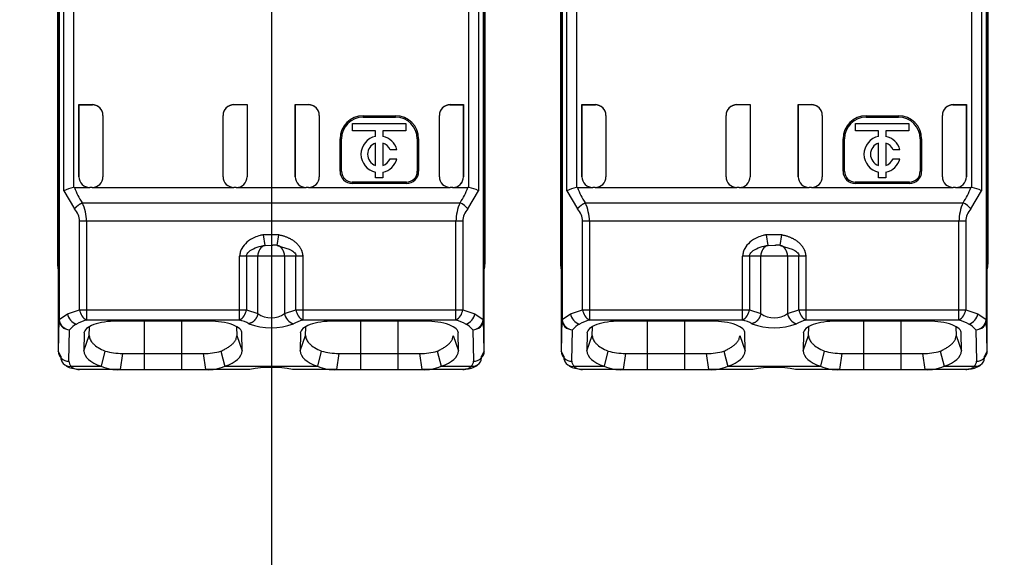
# Model space of a CAD drawing. Header units: millimetres. Extents: x 16 to 406, y 14 to 285.
# Tile 7 of 14: x 160 to 169, y 144 to 149. Entities that reach past the tile are written whole.
import ezdxf
from ezdxf.enums import TextEntityAlignment as Align
from ezdxf.lldxf.tags import DXFTag

# ---------------------------------------------------------------- set-up
doc = ezdxf.new("R2010")
doc.units = ezdxf.units.MM
doc.layers.add('4010-411-12610_S', color=7, linetype='Continuous')
doc.layers.add('Default', color=7, linetype='Continuous')
doc.styles.add('SEACAD_Arial', font='arial.ttf')
tags = doc.linetypes.add('CENTER2', pattern=[28.575, 19.05, -3.175, 3.175, -3.175]).pattern_tags.tags
tags[10:11] = [DXFTag(74, 4), DXFTag(75, 0), DXFTag(340, '0'), DXFTag(46, 0.0), DXFTag(50, 0.0), DXFTag(44, 0.0), DXFTag(45, 0.0)]
tags[8:9] = [DXFTag(74, 4), DXFTag(75, 0), DXFTag(340, '0'), DXFTag(46, 0.0), DXFTag(50, 0.0), DXFTag(44, 0.0), DXFTag(45, 0.0)]
tags[6:7] = [DXFTag(74, 4), DXFTag(75, 0), DXFTag(340, '0'), DXFTag(46, 0.0), DXFTag(50, 0.0), DXFTag(44, 0.0), DXFTag(45, 0.0)]
tags[4:5] = [DXFTag(74, 4), DXFTag(75, 0), DXFTag(340, '0'), DXFTag(46, 0.0), DXFTag(50, 0.0), DXFTag(44, 0.0), DXFTag(45, 0.0)]
doc.dimstyles.new('ISO', dxfattribs={"dimtxt": 5.25, "dimasz": 5.25, "dimexe": 2.625, "dimexo": 0, "dimgap": 1.3125, "dimtad": 1, "dimlfac": 2, "dimtxsty": 'SEACAD_Arial', "dimblk1": '_SE_FILLED', "dimblk2": '_SE_FILLED', "dimsah": 1, "dimcen": 2.625, "dimadec": 0, "dimazin": 0, "dimtfac": 0.5, "dimtdec": 3, "dimtmove": 0, "dimatfit": 3, "dimfxl": 1, "dimarcsym": 0})

# ---------------------------------------------------------------- blocks, each defined once
blk = doc.blocks.new('SEANNOT_GROUP5')
at = {"layer": 'Default', "color": 7, "linetype": 'CENTER2'}
blk.add_line((162.3324, 251.3927), (162.3324, 139.3927), dxfattribs=at)
blk = doc.blocks.new('SE1')
at = {"layer": '4010-411-12610_S', "color": 7, "linetype": 'Continuous'}
for p, q in [((160.3559, 151.6177), (160.3559, 146.8927)), ((164.3059, 151.6177), (164.3059, 146.8927)), ((165.0059, 151.6177), (165.0059, 146.8927)), ((168.9559, 151.6177), (168.9559, 146.8927)), ((160.4132, 147.5692), (160.4132, 151.3377)), ((160.5028, 151.3377), (160.5028, 147.6003)), ((164.159, 147.6003), (164.159, 151.3377)), ((164.2486, 151.3377), (164.2486, 147.5713)), ((165.0632, 147.5692), (165.0632, 151.3377)), ((165.1528, 151.3377), (165.1528, 147.6003)), ((168.809, 147.6003), (168.809, 151.3377)), ((168.8986, 151.3377), (168.8986, 147.5713)), ((160.3677, 146.3796), (160.3677, 151.2738)), ((160.3703, 151.2738), (160.3703, 146.3796)), ((164.2914, 151.2738), (164.2914, 146.3796)), ((164.2941, 151.2738), (164.2941, 146.3796)), ((165.0177, 146.3796), (165.0177, 151.2738)), ((165.0203, 151.2738), (165.0203, 146.3796)), ((168.9414, 151.2738), (168.9414, 146.3796)), ((168.9441, 151.2738), (168.9441, 146.3796)), ((160.5531, 148.3677), (160.5531, 147.701)), ((160.5531, 148.3677), (160.6758, 148.3677)), ((160.5538, 148.3642), (160.5531, 148.3677)), ((160.5538, 148.3642), (160.6792, 148.3642)), ((160.5538, 147.701), (160.5538, 148.3642)), ((160.6792, 148.3642), (160.6758, 148.3677)), ((161.9825, 148.3642), (161.986, 148.3677)), ((162.1079, 148.3642), (161.9825, 148.3642)), ((161.986, 148.3677), (162.1086, 148.3677)), ((162.1079, 148.3642), (162.1086, 148.3677)), ((162.1079, 148.3642), (162.1079, 147.701)), ((162.1086, 148.3677), (162.1086, 147.701)), ((162.5531, 148.3677), (162.5531, 147.701)), ((162.5531, 148.3677), (162.6758, 148.3677)), ((162.5538, 148.3642), (162.5531, 148.3677)), ((162.6792, 148.3642), (162.5538, 148.3642)), ((162.5538, 147.701), (162.5538, 148.3642)), ((162.6792, 148.3642), (162.6758, 148.3677)), ((163.982, 148.3642), (163.986, 148.3677)), ((163.982, 148.3642), (164.1079, 148.3642)), ((163.986, 148.3677), (164.1086, 148.3677)), ((164.1079, 148.3642), (164.1086, 148.3677)), ((164.1079, 147.701), (164.1079, 148.3642)), ((164.1086, 148.3677), (164.1086, 147.701)), ((165.2031, 148.3677), (165.2031, 147.701)), ((165.2031, 148.3677), (165.3258, 148.3677)), ((165.2038, 148.3642), (165.2031, 148.3677)), ((165.2038, 148.3642), (165.3292, 148.3642)), ((165.2038, 147.701), (165.2038, 148.3642)), ((165.3292, 148.3642), (165.3258, 148.3677)), ((166.6325, 148.3642), (166.636, 148.3677)), ((166.7579, 148.3642), (166.6325, 148.3642)), ((166.636, 148.3677), (166.7586, 148.3677)), ((166.7579, 148.3642), (166.7586, 148.3677)), ((166.7579, 148.3642), (166.7579, 147.701)), ((166.7586, 148.3677), (166.7586, 147.701)), ((167.2031, 148.3677), (167.2031, 147.701)), ((167.2031, 148.3677), (167.3258, 148.3677)), ((167.2038, 148.3642), (167.2031, 148.3677)), ((167.3292, 148.3642), (167.2038, 148.3642)), ((167.2038, 147.701), (167.2038, 148.3642)), ((167.3292, 148.3642), (167.3258, 148.3677)), ((168.632, 148.3642), (168.636, 148.3677)), ((168.632, 148.3642), (168.7579, 148.3642)), ((168.636, 148.3677), (168.7586, 148.3677)), ((168.7579, 148.3642), (168.7586, 148.3677)), ((168.7579, 147.701), (168.7579, 148.3642)), ((168.7586, 148.3677), (168.7586, 147.701)), ((160.7758, 148.2676), (160.7758, 147.701)), ((161.8859, 147.701), (161.8859, 148.2676)), ((162.7758, 148.2676), (162.7758, 147.701)), ((163.0828, 148.1252), (163.0828, 148.1914)), ((163.0828, 148.1914), (163.5768, 148.1914)), ((163.1809, 148.2642), (163.4809, 148.2642)), ((163.1809, 148.2642), (163.1809, 148.251)), ((163.1809, 148.251), (163.4809, 148.251)), ((163.4809, 148.251), (163.4809, 148.2642)), ((163.5768, 148.1914), (163.5768, 148.1252)), ((163.8859, 147.701), (163.8859, 148.2676)), ((165.4258, 148.2676), (165.4258, 147.701)), ((166.5359, 147.701), (166.5359, 148.2676)), ((167.4258, 148.2676), (167.4258, 147.701)), ((167.7328, 148.1252), (167.7328, 148.1914)), ((167.7328, 148.1914), (168.2268, 148.1914)), ((167.8309, 148.2642), (168.1309, 148.2642)), ((167.8309, 148.2642), (167.8309, 148.251)), ((167.8309, 148.251), (168.1309, 148.251)), ((168.1309, 148.251), (168.1309, 148.2642)), ((168.2268, 148.1914), (168.2268, 148.1252)), ((168.5359, 147.701), (168.5359, 148.2676)), ((163.2966, 148.1252), (163.0828, 148.1252)), ((163.2966, 148.074), (163.2966, 148.1252)), ((163.5768, 148.1252), (163.3629, 148.1252)), ((163.3629, 148.1252), (163.3629, 148.074)), ((167.9466, 148.1252), (167.7328, 148.1252)), ((167.9466, 148.074), (167.9466, 148.1252)), ((168.2268, 148.1252), (168.0129, 148.1252)), ((168.0129, 148.1252), (168.0129, 148.074)), ((162.9676, 147.751), (162.9676, 148.051)), ((162.9809, 148.051), (162.9676, 148.051)), ((162.9809, 147.751), (162.9809, 148.051)), ((163.2966, 147.8053), (163.2966, 148.0119)), ((163.3629, 148.0119), (163.3629, 147.8053)), ((163.6941, 148.051), (163.6809, 148.051)), ((163.6809, 148.051), (163.6809, 147.751)), ((163.6941, 148.051), (163.6941, 147.751)), ((167.6176, 147.751), (167.6176, 148.051)), ((167.6309, 148.051), (167.6176, 148.051)), ((167.6309, 147.751), (167.6309, 148.051)), ((167.9466, 147.8053), (167.9466, 148.0119)), ((168.0129, 148.0119), (168.0129, 147.8053)), ((168.3441, 148.051), (168.3309, 148.051)), ((168.3309, 148.051), (168.3309, 147.751)), ((168.3441, 148.051), (168.3441, 147.751)), ((163.4932, 147.95), (163.43, 147.95)), ((168.1432, 147.95), (168.08, 147.95)), ((163.43, 147.8672), (163.4932, 147.8672)), ((168.08, 147.8672), (168.1432, 147.8672)), ((162.9676, 147.751), (162.9809, 147.751)), ((163.2966, 147.6914), (163.2966, 147.7432)), ((163.3629, 147.7432), (163.3629, 147.6914)), ((163.6809, 147.751), (163.6941, 147.751)), ((167.6176, 147.751), (167.6309, 147.751)), ((167.9466, 147.6914), (167.9466, 147.7432)), ((168.0129, 147.7432), (168.0129, 147.6914)), ((168.3309, 147.751), (168.3441, 147.751)), ((160.5531, 147.701), (160.5538, 147.701)), ((162.1079, 147.701), (162.1086, 147.701)), ((162.5531, 147.701), (162.5538, 147.701)), ((163.5809, 147.651), (163.0809, 147.651)), ((163.0809, 147.651), (163.0809, 147.6378)), ((163.3629, 147.6914), (163.2966, 147.6914)), ((163.5809, 147.6378), (163.5809, 147.651)), ((164.1079, 147.701), (164.1086, 147.701)), ((165.2031, 147.701), (165.2038, 147.701)), ((166.7579, 147.701), (166.7586, 147.701)), ((167.2031, 147.701), (167.2038, 147.701)), ((168.2309, 147.651), (167.7309, 147.651)), ((167.7309, 147.651), (167.7309, 147.6378)), ((168.0129, 147.6914), (167.9466, 147.6914)), ((168.2309, 147.6378), (168.2309, 147.651)), ((168.7579, 147.701), (168.7586, 147.701)), ((160.4132, 147.5692), (160.5129, 147.403)), ((160.512, 147.601), (160.6531, 147.601)), ((160.6758, 147.601), (160.6531, 147.601)), ((160.6758, 147.601), (161.986, 147.601)), ((162.0086, 147.601), (161.986, 147.601)), ((162.0086, 147.601), (162.6531, 147.601)), ((162.6758, 147.601), (162.6531, 147.601)), ((162.6758, 147.601), (163.986, 147.601)), ((163.5809, 147.6378), (163.0809, 147.6378)), ((164.0086, 147.601), (163.986, 147.601)), ((164.0086, 147.601), (164.1498, 147.601)), ((164.1489, 147.403), (164.2486, 147.5713)), ((164.159, 147.6003), (164.1498, 147.601)), ((165.0632, 147.5692), (165.1629, 147.403)), ((165.162, 147.601), (165.3031, 147.601)), ((165.3258, 147.601), (165.3031, 147.601)), ((165.3258, 147.601), (166.636, 147.601)), ((166.6586, 147.601), (166.636, 147.601)), ((166.6586, 147.601), (167.3031, 147.601)), ((167.3258, 147.601), (167.3031, 147.601)), ((167.3258, 147.601), (168.636, 147.601)), ((168.2309, 147.6378), (167.7309, 147.6378)), ((168.6586, 147.601), (168.636, 147.601)), ((168.6586, 147.601), (168.7998, 147.601)), ((168.7989, 147.403), (168.8986, 147.5713)), ((168.809, 147.6003), (168.7998, 147.601)), ((160.5843, 147.4596), (164.0774, 147.4596)), ((165.2343, 147.4596), (168.7274, 147.4596)), ((160.5602, 146.4697), (160.5602, 147.2896)), ((160.623, 147.2896), (160.5602, 147.2896)), ((164.0387, 147.2896), (160.623, 147.2896)), ((160.623, 147.2896), (160.623, 146.4697)), ((164.1016, 147.2897), (164.0387, 147.2897)), ((164.0387, 146.4697), (164.0387, 147.2897)), ((164.1016, 147.2897), (164.1016, 146.4697)), ((165.2102, 146.4697), (165.2102, 147.2896)), ((165.273, 147.2896), (165.2102, 147.2896)), ((168.6887, 147.2896), (165.273, 147.2896)), ((165.273, 147.2896), (165.273, 146.4697)), ((168.7516, 147.2897), (168.6887, 147.2897)), ((168.6887, 146.4697), (168.6887, 147.2897)), ((168.7516, 147.2897), (168.7516, 146.4697)), ((162.4018, 147.1644), (162.26, 147.1644)), ((162.2749, 147.066), (162.26, 147.1644)), ((162.3869, 147.066), (162.4018, 147.1644)), ((167.0518, 147.1644), (166.91, 147.1644)), ((166.9249, 147.066), (166.91, 147.1644)), ((167.0369, 147.066), (167.0518, 147.1644)), ((162.2749, 147.066), (162.3368, 147.0677)), ((162.3368, 147.0677), (162.3452, 147.0677)), ((162.3869, 147.066), (162.4986, 147.0322)), ((166.9249, 147.066), (166.9868, 147.0677)), ((166.9868, 147.0677), (166.9952, 147.0677)), ((167.0369, 147.066), (167.1486, 147.0322)), ((162.0387, 146.4697), (162.0387, 146.9677)), ((162.1016, 146.9677), (162.0387, 146.9677)), ((162.2077, 146.9677), (162.1016, 146.9677)), ((162.1016, 146.9677), (162.1016, 146.4697)), ((162.2077, 146.4357), (162.2077, 146.9677)), ((162.4541, 146.9677), (162.2077, 146.9677)), ((162.4541, 146.9677), (162.4541, 146.4357)), ((162.5602, 146.9677), (162.4541, 146.9677)), ((162.623, 146.9677), (162.5602, 146.9677)), ((162.5602, 146.4697), (162.5602, 146.9677)), ((162.623, 146.9677), (162.623, 146.4697)), ((166.6887, 146.4697), (166.6887, 146.9677)), ((166.7516, 146.9677), (166.6887, 146.9677)), ((166.8577, 146.9677), (166.7516, 146.9677)), ((166.7516, 146.9677), (166.7516, 146.4697)), ((166.8577, 146.4357), (166.8577, 146.9677)), ((167.1041, 146.9677), (166.8577, 146.9677)), ((167.1041, 146.9677), (167.1041, 146.4357)), ((167.2102, 146.9677), (167.1041, 146.9677)), ((167.273, 146.9677), (167.2102, 146.9677)), ((167.2102, 146.4697), (167.2102, 146.9677)), ((167.273, 146.9677), (167.273, 146.4697)), ((160.3559, 146.8927), (160.3607, 146.8927)), ((160.3607, 146.8893), (160.3607, 146.8927)), ((160.3607, 146.8927), (160.3607, 146.0889)), ((164.301, 146.8927), (164.3011, 146.8893)), ((164.301, 146.0889), (164.301, 146.8927)), ((164.301, 146.8927), (164.3059, 146.8927)), ((165.0059, 146.8927), (165.0107, 146.8927)), ((165.0107, 146.8893), (165.0107, 146.8927)), ((165.0107, 146.8927), (165.0107, 146.0889)), ((168.951, 146.8927), (168.9511, 146.8893)), ((168.951, 146.0889), (168.951, 146.8927)), ((168.951, 146.8927), (168.9559, 146.8927)), ((160.4477, 146.4329), (160.5602, 146.4697)), ((160.5602, 146.4697), (160.623, 146.4697)), ((160.623, 146.4697), (162.0387, 146.4697)), ((160.623, 146.4697), (160.623, 146.3757)), ((162.0387, 146.3757), (162.0387, 146.4697)), ((162.0387, 146.4697), (162.1016, 146.4697)), ((162.1016, 146.4697), (162.2077, 146.4357)), ((162.4541, 146.4357), (162.5602, 146.4697)), ((162.5602, 146.4697), (162.623, 146.4697)), ((162.623, 146.4697), (164.0387, 146.4697)), ((162.623, 146.4697), (162.623, 146.3757)), ((164.0387, 146.4697), (164.1016, 146.4697)), ((164.0387, 146.3757), (164.0387, 146.4697)), ((164.1016, 146.4697), (164.214, 146.4329)), ((165.0977, 146.4329), (165.2102, 146.4697)), ((165.2102, 146.4697), (165.273, 146.4697)), ((165.273, 146.4697), (166.6887, 146.4697)), ((165.273, 146.4697), (165.273, 146.3757)), ((166.6887, 146.3757), (166.6887, 146.4697)), ((166.6887, 146.4697), (166.7516, 146.4697)), ((166.7516, 146.4697), (166.8577, 146.4357)), ((167.1041, 146.4357), (167.2102, 146.4697)), ((167.2102, 146.4697), (167.273, 146.4697)), ((167.273, 146.4697), (168.6887, 146.4697)), ((167.273, 146.4697), (167.273, 146.3757)), ((168.6887, 146.4697), (168.7516, 146.4697)), ((168.6887, 146.3757), (168.6887, 146.4697)), ((168.7516, 146.4697), (168.864, 146.4329)), ((160.3677, 146.3796), (160.3607, 146.0889)), ((160.3677, 146.3796), (160.3703, 146.3796)), ((160.3703, 146.3796), (160.4477, 146.4329)), ((162.0387, 146.3757), (160.623, 146.3757)), ((164.0387, 146.3757), (162.623, 146.3757)), ((164.214, 146.4329), (164.2914, 146.3796)), ((164.2914, 146.3796), (164.2941, 146.3796)), ((164.301, 146.0889), (164.2941, 146.3796)), ((165.0177, 146.3796), (165.0107, 146.0889)), ((165.0177, 146.3796), (165.0203, 146.3796)), ((165.0203, 146.3796), (165.0977, 146.4329)), ((166.6887, 146.3757), (165.273, 146.3757)), ((168.6887, 146.3757), (167.273, 146.3757)), ((168.864, 146.4329), (168.9414, 146.3796)), ((168.9414, 146.3796), (168.9441, 146.3796)), ((168.951, 146.0889), (168.9441, 146.3796)), ((160.4607, 145.9948), (160.4677, 146.2856)), ((160.6494, 146.2313), (160.6501, 146.3106)), ((161.7554, 146.3652), (160.9054, 146.3652)), ((161.1559, 146.3652), (161.1559, 146.0672)), ((161.5059, 146.0672), (161.5059, 146.3652)), ((162.0116, 146.3112), (162.0123, 146.2313)), ((162.6494, 146.2313), (162.6501, 146.3106)), ((163.7554, 146.3652), (162.9054, 146.3652)), ((163.1559, 146.3652), (163.1559, 146.0672)), ((163.5059, 146.0672), (163.5059, 146.3652)), ((164.1941, 146.2856), (164.201, 145.9948)), ((165.1107, 145.9948), (165.1177, 146.2856)), ((165.2994, 146.2313), (165.3001, 146.3106)), ((166.4054, 146.3652), (165.5554, 146.3652)), ((165.8059, 146.3652), (165.8059, 146.0672)), ((166.1559, 146.0672), (166.1559, 146.3652)), ((167.2994, 146.2313), (167.3001, 146.3106)), ((168.4054, 146.3652), (167.5554, 146.3652)), ((167.8059, 146.3652), (167.8059, 146.0672)), ((168.1559, 146.0672), (168.1559, 146.3652)), ((168.6616, 146.3112), (168.6623, 146.2313)), ((168.8441, 146.2856), (168.851, 145.9948)), ((160.6009, 146.2543), (160.5994, 146.0899)), ((160.5995, 146.09), (160.6494, 146.2313)), ((162.0123, 146.2312), (162.0623, 146.0899)), ((162.0623, 146.0897), (162.0609, 146.2541)), ((162.6009, 146.2543), (162.5994, 146.0899)), ((162.5995, 146.09), (162.6494, 146.2313)), ((164.0123, 146.2312), (164.0623, 146.0899)), ((164.0623, 146.0897), (164.0609, 146.2541)), ((165.2509, 146.2543), (165.2494, 146.0899)), ((165.2495, 146.09), (165.2994, 146.2313)), ((166.6623, 146.2312), (166.7123, 146.0899)), ((166.7123, 146.0897), (166.7109, 146.2541)), ((167.2509, 146.2543), (167.2494, 146.0899)), ((167.2495, 146.09), (167.2994, 146.2313)), ((168.6623, 146.2312), (168.7123, 146.0899)), ((168.7123, 146.0897), (168.7109, 146.2541)), ((160.386, 146.0418), (160.3607, 146.0889)), ((160.386, 146.0418), (160.3855, 146.0316)), ((160.7942, 146.0886), (160.7578, 145.9481)), ((160.9553, 146.0672), (160.9354, 145.9177)), ((160.9553, 146.0672), (161.1559, 146.0672)), ((161.1559, 146.0672), (161.1559, 145.9177)), ((161.1559, 146.0672), (161.5059, 146.0672)), ((161.5059, 146.0672), (161.7064, 146.0672)), ((161.5059, 145.9177), (161.5059, 146.0672)), ((161.7263, 145.9177), (161.7064, 146.0672)), ((161.8656, 146.0883), (161.9013, 145.9476)), ((162.7942, 146.0886), (162.7579, 145.948)), ((162.9553, 146.0672), (162.9354, 145.9177)), ((162.9553, 146.0672), (163.1559, 146.0672)), ((163.1559, 146.0672), (163.5059, 146.0672)), ((163.1559, 146.0672), (163.1559, 145.9177)), ((163.5059, 145.9177), (163.5059, 146.0672)), ((163.5059, 146.0672), (163.7064, 146.0672)), ((163.7263, 145.9177), (163.7064, 146.0672)), ((163.8657, 146.0883), (163.9014, 145.9477)), ((164.301, 146.0889), (164.2757, 146.0418)), ((165.036, 146.0418), (165.0107, 146.0889)), ((165.036, 146.0418), (165.0355, 146.0316)), ((165.4442, 146.0886), (165.4078, 145.9481)), ((165.6053, 146.0672), (165.5854, 145.9177)), ((165.6053, 146.0672), (165.8059, 146.0672)), ((165.8059, 146.0672), (165.8059, 145.9177)), ((165.8059, 146.0672), (166.1559, 146.0672)), ((166.1559, 146.0672), (166.3564, 146.0672)), ((166.1559, 145.9177), (166.1559, 146.0672)), ((166.3763, 145.9177), (166.3564, 146.0672)), ((166.5156, 146.0883), (166.5513, 145.9476)), ((167.4442, 146.0886), (167.4079, 145.948)), ((167.6053, 146.0672), (167.5854, 145.9177)), ((167.6053, 146.0672), (167.8059, 146.0672)), ((167.8059, 146.0672), (168.1559, 146.0672)), ((167.8059, 146.0672), (167.8059, 145.9177)), ((168.1559, 145.9177), (168.1559, 146.0672)), ((168.1559, 146.0672), (168.3564, 146.0672)), ((168.3763, 145.9177), (168.3564, 146.0672)), ((168.5157, 146.0883), (168.5514, 145.9477)), ((168.951, 146.0889), (168.9257, 146.0418)), ((160.481, 145.9478), (160.759, 145.9478)), ((160.9354, 145.9177), (160.5588, 145.9177)), ((160.9354, 145.9177), (161.1559, 145.9177)), ((161.1559, 145.9177), (161.5059, 145.9177)), ((161.5059, 145.9177), (161.7264, 145.9177)), ((162.1206, 145.9177), (161.7264, 145.9177)), ((161.9026, 145.9478), (162.7591, 145.9478)), ((162.1338, 145.9179), (162.1206, 145.9177)), ((162.5413, 145.9175), (162.5279, 145.9181)), ((162.9354, 145.9177), (162.5413, 145.9177)), ((162.9354, 145.9177), (163.1559, 145.9177)), ((163.1559, 145.9177), (163.5059, 145.9177)), ((163.5059, 145.9177), (163.7265, 145.9177)), ((164.103, 145.9177), (163.7265, 145.9177)), ((163.9027, 145.9478), (164.1808, 145.9478)), ((165.131, 145.9478), (165.409, 145.9478)), ((165.5854, 145.9177), (165.2088, 145.9177)), ((165.5854, 145.9177), (165.8059, 145.9177)), ((165.8059, 145.9177), (166.1559, 145.9177)), ((166.1559, 145.9177), (166.3764, 145.9177)), ((166.7706, 145.9177), (166.3764, 145.9177)), ((166.5526, 145.9478), (167.4091, 145.9478)), ((166.7838, 145.9179), (166.7706, 145.9177)), ((167.1913, 145.9175), (167.1779, 145.9181)), ((167.5854, 145.9177), (167.1913, 145.9177)), ((167.5854, 145.9177), (167.8059, 145.9177)), ((167.8059, 145.9177), (168.1559, 145.9177)), ((168.1559, 145.9177), (168.3765, 145.9177)), ((168.753, 145.9177), (168.3765, 145.9177)), ((168.5527, 145.9478), (168.8308, 145.9478))]:
    blk.add_line(p, q, dxfattribs=at)
for centre, radius, start, end in [((163.1809, 148.051), 0.2132, 90, 180), ((163.1809, 148.051), 0.2, 90, 180), ((163.4809, 148.051), 0.2132, 0, 90), ((163.4809, 148.051), 0.2, 0, 90), ((167.8309, 148.051), 0.2132, 90, 180), ((167.8309, 148.051), 0.2, 90, 180), ((168.1309, 148.051), 0.2132, 0, 90), ((168.1309, 148.051), 0.2, 0, 90), ((163.3298, 147.9086), 0.1687, 101.32726, 258.67274), ((163.3298, 147.9086), 0.1084, 107.78466, 252.21534), ((163.3298, 147.9086), 0.1686, 14.20419, 78.67274), ((163.3298, 147.9086), 0.1084, 22.43198, 72.21534), ((167.9798, 147.9086), 0.1687, 101.32726, 258.67274), ((167.9798, 147.9086), 0.1084, 107.78466, 252.21534), ((167.9798, 147.9086), 0.1686, 14.20419, 78.67274), ((167.9798, 147.9086), 0.1084, 22.43198, 72.21534), ((163.3298, 147.9086), 0.1085, 287.78466, 337.56802), ((163.3298, 147.9086), 0.1687, 281.32726, 345.79581), ((167.9798, 147.9086), 0.1085, 287.78466, 337.56802), ((167.9798, 147.9086), 0.1687, 281.32726, 345.79581), ((163.0809, 147.751), 0.1132, 180, 270), ((163.0809, 147.751), 0.1, 180, 270), ((163.5809, 147.751), 0.1132, 270, 360), ((163.5809, 147.751), 0.1, 270, 0), ((167.7309, 147.751), 0.1132, 180, 270), ((167.7309, 147.751), 0.1, 180, 270), ((168.2309, 147.751), 0.1132, 270, 360), ((168.2309, 147.751), 0.1, 270, 0), ((160.5263, 147.3879), 0.2137, 96.32785, 121.97261), ((161.161, 147.8438), 0.693, 200.5133, 213.67456), ((163.5007, 147.8439), 0.693, 326.32471, 339.48489), ((164.1261, 147.3461), 0.2563, 61.46541, 82.63248), ((165.1763, 147.3879), 0.2137, 96.32785, 121.97261), ((165.811, 147.8438), 0.693, 200.5133, 213.67456), ((168.1507, 147.8439), 0.693, 326.32471, 339.48489), ((168.7761, 147.3461), 0.2563, 61.46541, 82.63248), ((160.3779, 147.2801), 0.1825, 3.00931, 42.31929), ((160.2085, 147.2846), 0.4146, 0.69705, 24.96949), ((164.4492, 147.2855), 0.4105, 154.90956, 179.42448), ((163.9999, 147.2885), 0.1879, 37.5468, 65.63361), ((164.2822, 147.2808), 0.1808, 137.48896, 177.18392), ((165.0279, 147.2801), 0.1825, 3.00931, 42.31929), ((164.8585, 147.2846), 0.4146, 0.69705, 24.96949), ((169.0992, 147.2855), 0.4105, 154.90956, 179.42448), ((168.6499, 147.2885), 0.1879, 37.5468, 65.63361), ((168.9322, 147.2808), 0.1808, 137.48896, 177.18392), ((162.3527, 146.7339), 0.3339, 84.13428, 91.30051), ((167.0027, 146.7339), 0.3339, 84.13428, 91.30051), ((160.684, 146.4846), 0.1247, 186.82926, 240.7266), ((161.9777, 146.4846), 0.1247, 299.27675, 353.16842), ((162.684, 146.4845), 0.1247, 186.8284, 240.72731), ((163.9777, 146.4845), 0.1247, 299.27157, 353.17257), ((165.334, 146.4846), 0.1247, 186.82926, 240.7266), ((166.6277, 146.4846), 0.1247, 299.27675, 353.16842), ((167.334, 146.4845), 0.1247, 186.8284, 240.72731), ((168.6277, 146.4845), 0.1247, 299.27157, 353.17257), ((160.4731, 146.3887), 0.1032, 185.04876, 266.99137), ((160.5617, 146.4501), 0.1154, 188.61283, 254.6201), ((160.7499, 145.9263), 0.467, 105.76195, 117.932), ((161.9076, 145.9131), 0.4808, 63.05736, 74.18187), ((162.3309, 146.6098), 0.2132, 234.70197, 305.29806), ((162.5687, 146.4531), 0.1159, 188.5939, 253.72372), ((163.9117, 145.9258), 0.4675, 62.0828, 74.23594), ((164.0998, 146.4503), 0.1156, 285.46612, 351.31299), ((164.1884, 146.3889), 0.1034, 273.11464, 354.83654), ((165.1231, 146.3887), 0.1032, 185.04876, 266.99137), ((165.2117, 146.4501), 0.1154, 188.61283, 254.6201), ((165.3999, 145.9263), 0.467, 105.76195, 117.932), ((166.5576, 145.9131), 0.4808, 63.05736, 74.18187), ((166.9809, 146.6098), 0.2132, 234.70197, 305.29806), ((167.2187, 146.4531), 0.1159, 188.5939, 253.72372), ((168.5617, 145.9258), 0.4675, 62.0828, 74.23594), ((168.7498, 146.4503), 0.1156, 285.46612, 351.31299), ((168.8384, 146.3889), 0.1034, 273.11464, 354.83654), ((160.6075, 146.1835), 0.1731, 116.17127, 143.85879), ((162.3309, 146.8636), 0.5608, 248.51839, 291.48167), ((164.0543, 146.1836), 0.1731, 36.13014, 63.83762), ((165.2575, 146.1835), 0.1731, 116.17127, 143.85879), ((166.9809, 146.8636), 0.5608, 248.51839, 291.48167), ((168.7043, 146.1836), 0.1731, 36.13014, 63.83762), ((160.4581, 146.0923), 0.0975, 182.00873, 271.51606), ((160.4691, 146.0306), 0.0836, 179.29631, 223.11758), ((160.9488, 146.6312), 0.5641, 254.19853, 270.66868), ((161.7226, 146.5581), 0.4913, 268.1004, 287.04597), ((162.9488, 146.6312), 0.5641, 254.19842, 270.66781), ((163.7226, 146.5581), 0.4913, 268.10108, 287.04825), ((164.2036, 146.0923), 0.0975, 268.48459, 357.9947), ((165.1081, 146.0923), 0.0975, 182.00873, 271.51606), ((165.1191, 146.0306), 0.0836, 179.29631, 223.11758), ((165.5988, 146.6312), 0.5641, 254.19853, 270.66868), ((166.3726, 146.5581), 0.4913, 268.1004, 287.04597), ((167.5988, 146.6312), 0.5641, 254.19842, 270.66781), ((168.3726, 146.5581), 0.4913, 268.10108, 287.04825), ((168.8536, 146.0923), 0.0975, 268.48459, 357.9947), ((160.5275, 146.0984), 0.1728, 225.99094, 261.64475), ((160.4691, 146.0306), 0.0836, 223.11758, 278.16286), ((160.9099, 146.2982), 0.3815, 246.7079, 273.85406), ((161.7513, 146.301), 0.3842, 266.25794, 293.18384), ((162.3311, 144.9462), 0.9916, 78.55092, 101.47508), ((162.9099, 146.2984), 0.3817, 246.72984, 273.84838), ((163.7513, 146.3007), 0.3839, 266.27538, 293.21533), ((164.1264, 146.1099), 0.1866, 270.19516, 305.28661), ((165.1775, 146.0984), 0.1728, 225.99094, 261.64475), ((165.1191, 146.0306), 0.0836, 223.11758, 278.16286), ((165.5599, 146.2982), 0.3815, 246.7079, 273.85406), ((166.4013, 146.301), 0.3842, 266.25794, 293.18384), ((166.9811, 144.9462), 0.9916, 78.55092, 101.47508), ((167.5599, 146.2984), 0.3817, 246.72984, 273.84838), ((168.4013, 146.3007), 0.3839, 266.27538, 293.21533), ((168.7764, 146.1099), 0.1866, 270.19516, 305.28661)]:
    blk.add_arc(centre, radius, start, end, dxfattribs=at)
for centre, major_axis, ratio, start_param, end_param in [((160.6758, 148.2677), (0.0707, -0.0707), 0.999695, 0.785246, 2.356347), ((160.6793, 148.2642), (0.0707, -0.0707), 0.999695, 1.570796, 2.356347), ((161.986, 148.2677), (-0.0707, -0.0707), 0.999695, 3.926838, 5.497939), ((161.9825, 148.2642), (-0.0707, -0.0707), 0.999695, 3.926838, 4.712389), ((162.6758, 148.2677), (0.0707, -0.0707), 0.999695, 0.785246, 2.356347), ((162.6793, 148.2642), (0.0707, -0.0707), 0.999695, 1.570796, 2.356347), ((163.986, 148.2677), (-0.0707, -0.0707), 0.999695, 3.926839, 5.497939), ((163.9825, 148.2642), (-0.0707, -0.0707), 0.999695, 3.932239, 4.712389), ((165.3258, 148.2677), (0.0707, -0.0707), 0.999695, 0.785246, 2.356347), ((165.3293, 148.2642), (0.0707, -0.0707), 0.999695, 1.570796, 2.356347), ((166.636, 148.2677), (-0.0707, -0.0707), 0.999695, 3.926838, 5.497939), ((166.6325, 148.2642), (-0.0707, -0.0707), 0.999695, 3.926838, 4.712389), ((167.3258, 148.2677), (0.0707, -0.0707), 0.999695, 0.785246, 2.356347), ((167.3293, 148.2642), (0.0707, -0.0707), 0.999695, 1.570796, 2.356347), ((168.636, 148.2677), (-0.0707, -0.0707), 0.999695, 3.926839, 5.497939), ((168.6325, 148.2642), (-0.0707, -0.0707), 0.999695, 3.932239, 4.712389), ((160.6531, 147.701), (0.1, 0), 0.999994, 3.141593, 4.712389), ((160.6538, 147.701), (0.1, 0), 0.999994, 3.141593, 4.712389), ((160.6758, 147.701), (0.1, 0), 0.999848, 4.712389, 6.283185), ((161.986, 147.701), (-0.1, 0), 0.999848, 0, 1.570796), ((162.0079, 147.701), (-0.1, 0), 0.999994, 1.570796, 3.141593), ((162.0086, 147.701), (-0.1, 0), 0.999994, 1.570796, 3.141593), ((162.6531, 147.701), (0.1, 0), 0.999994, 3.141593, 4.712389), ((162.6538, 147.701), (0.1, 0), 0.999994, 3.141593, 4.712389), ((162.6758, 147.701), (0.1, 0), 0.999848, 4.712389, 6.283185), ((163.986, 147.701), (-0.1, 0), 0.999848, 0, 1.570796), ((164.0079, 147.701), (-0.1, 0), 0.999994, 1.570796, 3.141593), ((164.0086, 147.701), (-0.1, 0), 0.999994, 1.570796, 3.141593), ((165.3031, 147.701), (0.1, 0), 0.999994, 3.141593, 4.712389), ((165.3038, 147.701), (0.1, 0), 0.999994, 3.141593, 4.712389), ((165.3258, 147.701), (0.1, 0), 0.999848, 4.712389, 6.283185), ((166.636, 147.701), (-0.1, 0), 0.999848, 0, 1.570796), ((166.6579, 147.701), (-0.1, 0), 0.999994, 1.570796, 3.141593), ((166.6586, 147.701), (-0.1, 0), 0.999994, 1.570796, 3.141593), ((167.3031, 147.701), (0.1, 0), 0.999994, 3.141593, 4.712389), ((167.3038, 147.701), (0.1, 0), 0.999994, 3.141593, 4.712389), ((167.3258, 147.701), (0.1, 0), 0.999848, 4.712389, 6.283185), ((168.636, 147.701), (-0.1, 0), 0.999848, 0, 1.570796), ((168.6579, 147.701), (-0.1, 0), 0.999994, 1.570796, 3.141593), ((168.6586, 147.701), (-0.1, 0), 0.999994, 1.570796, 3.141593), ((162.2898, 146.9677), (0, -0.1), 0.821429, 3.324107, 4.712389), ((162.3719, 146.9677), (0, 0.1), 0.821429, 4.712389, 6.100671), ((166.9398, 146.9677), (0, -0.1), 0.821429, 3.324107, 4.712389), ((167.0219, 146.9677), (0, 0.1), 0.821429, 4.712389, 6.100671), ((160.6559, 146.8927), (0.3, 0), 0.999962, 3.141593, 3.321418), ((164.0059, 146.8927), (0.3, 0), 0.999962, 6.103357, 6.283185), ((165.3059, 146.8927), (0.3, 0), 0.999962, 3.141593, 3.321418), ((168.6559, 146.8927), (0.3, 0), 0.999962, 6.103357, 6.283185), ((160.4677, 146.3796), (0.1, -0.0024), 0.939661, 3.166998, 4.734915), ((162.9291, 146.2543), (-0.4688, 0), 0.34202, -0.859272, -0.576897), ((164.1941, 146.3796), (0.1, 0.0024), 0.939661, 4.689874, 6.257729), ((165.1177, 146.3796), (0.1, -0.0024), 0.939661, 3.166998, 4.734915), ((167.5791, 146.2543), (-0.4688, 0), 0.34202, -0.859272, -0.576897), ((168.8441, 146.3796), (0.1, 0.0024), 0.939661, 4.689874, 6.257729), ((164.1808, 146.0418), (-0.074, 0.0672), 0.8975, 3.122934, 3.932999), ((168.8308, 146.0418), (-0.074, 0.0672), 0.8975, 3.122934, 3.932999), ((160.9108, 145.9936), (0.4501, 0.0001), 0.34204, 3.132956, 3.443098), ((160.5589, 146.0177), (0, -0.1), 0.754543, 5.888059, 6.283069), ((164.1029, 146.0177), (0, 0.1), 0.754543, 3.141545, 3.42208), ((163.7501, 145.9939), (-0.451, 0.0004), 0.342128, 2.840825, 3.150345), ((164.1808, 146.0418), (-0.074, 0.0672), 0.8975, 2.254597, 3.122934), ((165.5608, 145.9936), (0.4501, 0.0001), 0.34204, 3.132956, 3.443098), ((165.2089, 146.0177), (0, -0.1), 0.754543, 5.879625, 6.283069), ((168.7529, 146.0177), (0, 0.1), 0.754543, 3.141545, 3.42208), ((168.4001, 145.9939), (-0.451, 0.0004), 0.342128, 2.840825, 3.150345), ((168.8308, 146.0418), (-0.074, 0.0672), 0.8975, 2.254597, 3.122934)]:
    blk.add_ellipse(centre, major_axis=major_axis, ratio=ratio, start_param=start_param, end_param=end_param, dxfattribs=at)
for points, weights in [([(160.5129, 147.403), (160.5297, 147.4262), (160.5556, 147.4465), (160.5843, 147.4596)], [1.03238197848, 0.973672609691, 0.994794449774, 1.09574749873]), ([(165.1629, 147.403), (165.1797, 147.4262), (165.2056, 147.4465), (165.2343, 147.4596)], [1.03238197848, 0.973672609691, 0.994794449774, 1.09574749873]), ([(162.2077, 146.4357), (162.1995, 146.388), (162.1672, 146.3511), (162.1255, 146.3418)], [1.12803189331, 0.957317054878, 0.957322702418, 1.12804883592]), ([(166.8577, 146.4357), (166.8495, 146.388), (166.8172, 146.3511), (166.7755, 146.3418)], [1.12803189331, 0.957317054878, 0.957322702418, 1.12804883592])]:
    blk.add_rational_spline(points, weights, degree=3, dxfattribs=at)
for points, degree, knots in [([(162.26, 147.1644), (162.2495, 147.1622), (162.2207, 147.1563), (162.1669, 147.137), (162.1056, 147.0994), (162.0622, 147.0496), (162.0462, 147.0091), (162.0407, 146.9856), (162.0394, 146.9735), (162.0387, 146.9677)], 3, [0, 0, 0, 0, 0.100643, 0.277927, 0.536152, 0.773195, 0.8851, 0.944575, 1, 1, 1, 1]), ([(162.4018, 147.1644), (162.4962, 147.1461), (162.5569, 147.0934), (162.617, 147.0412), (162.623, 146.9677)], 2, [0, 0, 0, 0.5, 0.5, 1, 1, 1]), ([(166.91, 147.1644), (166.8995, 147.1622), (166.8707, 147.1563), (166.8169, 147.137), (166.7556, 147.0994), (166.7122, 147.0496), (166.6962, 147.0091), (166.6907, 146.9856), (166.6894, 146.9735), (166.6887, 146.9677)], 3, [0, 0, 0, 0, 0.100643, 0.277927, 0.536152, 0.773195, 0.8851, 0.944575, 1, 1, 1, 1]), ([(167.0518, 147.1644), (167.1462, 147.1461), (167.2069, 147.0934), (167.267, 147.0412), (167.273, 146.9677)], 2, [0, 0, 0, 0.5, 0.5, 1, 1, 1]), ([(162.1016, 146.9677), (162.1021, 146.9708), (162.1034, 146.978), (162.1095, 146.9919), (162.123, 147.0076), (162.1435, 147.0216), (162.181, 147.0423), (162.2252, 147.0584), (162.2626, 147.0641), (162.2749, 147.066)], 3, [0, 0, 0, 0, 0.043186, 0.098981, 0.205363, 0.325965, 0.45185, 0.820133, 1, 1, 1, 1]), ([(162.4986, 147.0322), (162.514, 147.0243), (162.5287, 147.0151), (162.552, 146.9935), (162.5602, 146.9808), (162.5602, 146.9677)], 3, [0, 0, 0, 0, 0.5, 0.5, 1, 1, 1, 1]), ([(166.7516, 146.9677), (166.7521, 146.9708), (166.7534, 146.978), (166.7595, 146.9919), (166.773, 147.0076), (166.7935, 147.0216), (166.831, 147.0423), (166.8752, 147.0584), (166.9126, 147.0641), (166.9249, 147.066)], 3, [0, 0, 0, 0, 0.043186, 0.098981, 0.205363, 0.325965, 0.45185, 0.820133, 1, 1, 1, 1]), ([(167.1486, 147.0322), (167.164, 147.0243), (167.1787, 147.0151), (167.202, 146.9935), (167.2102, 146.9808), (167.2102, 146.9677)], 3, [0, 0, 0, 0, 0.5, 0.5, 1, 1, 1, 1]), ([(160.9054, 146.3654), (160.8273, 146.3655), (160.7472, 146.3536), (160.6338, 146.3125), (160.6024, 146.2824), (160.6003, 146.2543)], 3, [0, 0, 0, 0, 0.5, 0.5, 1, 1, 1, 1]), ([(162.061, 146.2541), (162.0609, 146.2674), (162.0543, 146.2812), (162.0262, 146.3077), (162.004, 146.3204), (161.9458, 146.3422), (161.9104, 146.3511), (161.8349, 146.3625), (161.7947, 146.3652), (161.7554, 146.3653)], 3, [0, 0, 0, 0, 0.25, 0.25, 0.5, 0.5, 0.75, 0.75, 1, 1, 1, 1]), ([(162.9054, 146.3654), (162.8273, 146.3655), (162.7472, 146.3536), (162.6338, 146.3125), (162.6024, 146.2824), (162.6003, 146.2543)], 3, [0, 0, 0, 0, 0.5, 0.5, 1, 1, 1, 1]), ([(164.061, 146.2541), (164.0609, 146.2674), (164.0543, 146.2812), (164.0262, 146.3077), (164.004, 146.3204), (163.9458, 146.3422), (163.9104, 146.3511), (163.8349, 146.3625), (163.7947, 146.3652), (163.7554, 146.3653)], 3, [0, 0, 0, 0, 0.25, 0.25, 0.5, 0.5, 0.75, 0.75, 1, 1, 1, 1]), ([(165.5554, 146.3654), (165.4773, 146.3655), (165.3972, 146.3536), (165.2838, 146.3125), (165.2524, 146.2824), (165.2503, 146.2543)], 3, [0, 0, 0, 0, 0.5, 0.5, 1, 1, 1, 1]), ([(166.711, 146.2541), (166.7109, 146.2674), (166.7043, 146.2812), (166.6762, 146.3077), (166.654, 146.3204), (166.5958, 146.3422), (166.5604, 146.3511), (166.4849, 146.3625), (166.4447, 146.3652), (166.4054, 146.3653)], 3, [0, 0, 0, 0, 0.25, 0.25, 0.5, 0.5, 0.75, 0.75, 1, 1, 1, 1]), ([(167.5554, 146.3654), (167.4773, 146.3655), (167.3972, 146.3536), (167.2838, 146.3125), (167.2524, 146.2824), (167.2503, 146.2543)], 3, [0, 0, 0, 0, 0.5, 0.5, 1, 1, 1, 1]), ([(168.711, 146.2541), (168.7109, 146.2674), (168.7043, 146.2812), (168.6762, 146.3077), (168.654, 146.3204), (168.5958, 146.3422), (168.5604, 146.3511), (168.4849, 146.3625), (168.4447, 146.3652), (168.4054, 146.3653)], 3, [0, 0, 0, 0, 0.25, 0.25, 0.5, 0.5, 0.75, 0.75, 1, 1, 1, 1]), ([(160.6496, 146.2312), (160.6499, 146.2244), (160.6507, 146.2109), (160.6583, 146.1914), (160.6701, 146.1727), (160.692, 146.1487), (160.7297, 146.12), (160.7734, 146.099), (160.7952, 146.0884)], 3, [0, 0, 0, 0, 0.129424, 0.256929, 0.382523, 0.506216, 0.751084, 1, 1, 1, 1]), ([(161.8666, 146.0885), (161.8772, 146.0936), (161.8997, 146.1041), (161.9295, 146.1213), (161.9568, 146.14), (161.9801, 146.1604), (161.998, 146.1825), (162.0101, 146.2061), (162.0116, 146.2227), (162.0121, 146.2311)], 3, [0, 0, 0, 0, 0.119189, 0.246257, 0.381214, 0.524065, 0.674813, 0.833458, 1, 1, 1, 1]), ([(162.6496, 146.2312), (162.6499, 146.2244), (162.6507, 146.2109), (162.6583, 146.1914), (162.6701, 146.1727), (162.692, 146.1487), (162.7297, 146.12), (162.7734, 146.099), (162.7952, 146.0884)], 3, [0, 0, 0, 0, 0.129424, 0.256929, 0.382523, 0.506216, 0.751084, 1, 1, 1, 1]), ([(163.8666, 146.0885), (163.8772, 146.0936), (163.8997, 146.1041), (163.9295, 146.1213), (163.9568, 146.14), (163.9801, 146.1604), (163.998, 146.1825), (164.0101, 146.2061), (164.0116, 146.2227), (164.0121, 146.2311)], 3, [0, 0, 0, 0, 0.119175, 0.246235, 0.381187, 0.524038, 0.67479, 0.833445, 1, 1, 1, 1]), ([(165.2996, 146.2312), (165.2999, 146.2244), (165.3007, 146.2109), (165.3083, 146.1914), (165.3201, 146.1727), (165.342, 146.1487), (165.3797, 146.12), (165.4234, 146.099), (165.4452, 146.0884)], 3, [0, 0, 0, 0, 0.129424, 0.256929, 0.382523, 0.506216, 0.751084, 1, 1, 1, 1]), ([(166.5166, 146.0885), (166.5272, 146.0936), (166.5497, 146.1041), (166.5795, 146.1213), (166.6068, 146.14), (166.6301, 146.1604), (166.648, 146.1825), (166.6601, 146.2061), (166.6616, 146.2227), (166.6621, 146.2311)], 3, [0, 0, 0, 0, 0.119189, 0.246257, 0.381214, 0.524065, 0.674813, 0.833458, 1, 1, 1, 1]), ([(167.2996, 146.2312), (167.2999, 146.2244), (167.3007, 146.2109), (167.3083, 146.1914), (167.3201, 146.1727), (167.342, 146.1487), (167.3797, 146.12), (167.4234, 146.099), (167.4452, 146.0884)], 3, [0, 0, 0, 0, 0.129424, 0.256929, 0.382523, 0.506216, 0.751084, 1, 1, 1, 1]), ([(168.5166, 146.0885), (168.5272, 146.0936), (168.5497, 146.1041), (168.5795, 146.1213), (168.6068, 146.14), (168.6301, 146.1604), (168.648, 146.1825), (168.6601, 146.2061), (168.6616, 146.2227), (168.6621, 146.2311)], 3, [0, 0, 0, 0, 0.119175, 0.246235, 0.381187, 0.524038, 0.67479, 0.833445, 1, 1, 1, 1]), ([(164.1808, 145.9478), (164.177, 145.9433), (164.1691, 145.934), (164.1525, 145.9248), (164.131, 145.9187), (164.1125, 145.918), (164.103, 145.9177)], 3, [0, 0, 0, 0, 0.227998, 0.471255, 0.728745, 1, 1, 1, 1]), ([(168.8308, 145.9478), (168.827, 145.9433), (168.8191, 145.934), (168.8025, 145.9248), (168.781, 145.9187), (168.7625, 145.918), (168.753, 145.9177)], 3, [0, 0, 0, 0, 0.227998, 0.471255, 0.728745, 1, 1, 1, 1])]:
    blk.add_open_spline(points, degree=degree, knots=knots, dxfattribs=at)
for points in [[(160.5999, 146.0899), (160.6001, 146.0346), (160.6574, 145.9854), (160.759, 145.9478)], [(161.9026, 145.9478), (162.0056, 145.9859), (162.0619, 146.0341), (162.0616, 146.0897)], [(162.5999, 146.0899), (162.6001, 146.0346), (162.6574, 145.9854), (162.7591, 145.9478)], [(163.9027, 145.9479), (164.0056, 145.986), (164.0619, 146.0342), (164.0616, 146.0897)], [(165.2499, 146.0899), (165.2501, 146.0346), (165.3074, 145.9854), (165.409, 145.9478)], [(166.5526, 145.9478), (166.6556, 145.9859), (166.7119, 146.0341), (166.7116, 146.0897)], [(167.2499, 146.0899), (167.2501, 146.0346), (167.3074, 145.9854), (167.4091, 145.9478)], [(168.5527, 145.9479), (168.6556, 145.986), (168.7119, 146.0342), (168.7116, 146.0897)], [(160.5588, 145.9177), (160.5233, 145.9177), (160.4968, 145.926), (160.481, 145.9478)], [(165.2088, 145.9177), (165.1733, 145.9177), (165.1468, 145.926), (165.131, 145.9478)]]:
    blk.add_open_spline(points, degree=3, dxfattribs=at)
blk = doc.blocks.new('DMBLK7')
at = {"layer": 'Default', "linetype": 'Continuous'}
for points in [[(146.3324, 126.6067), (146.3324, 128.3567), (141.0824, 127.4817)], [(178.3324, 126.6067), (183.5824, 127.4817), (178.3324, 128.3567)]]:
    blk.add_hatch(color=7, dxfattribs=at).paths.add_polyline_path(points)
at = {"layer": 'Default', "color": 7, "linetype": 'Continuous'}
for p, q in [((141.0824, 167.2597), (141.0824, 124.8567)), ((183.5824, 167.2597), (183.5824, 124.8567)), ((183.5824, 127.4817), (141.0824, 127.4817))]:
    blk.add_line(p, q, dxfattribs=at)
at = {"layer": 'Default', "color": 7, "linetype": 'Continuous', "style": 'SEACAD_Arial'}
blk.add_text('85', height=5.25, dxfattribs=at).set_placement((158.2237, 134.0442), align=Align.TOP_LEFT)
blk = doc.blocks.new('_SE_FILLED')
at = {"color": 0}
blk.add_line((0, 0), (-1, 0), dxfattribs=at)
blk.add_solid([(0, 0), (-1, -0.1665), (-1, 0.1665), (0, 0)], dxfattribs=at)
blk = doc.blocks.new('DMBLK8')
at = {"layer": 'Default', "linetype": 'Continuous'}
for points in [[(115.0824, 116.1067), (115.0824, 117.8567), (109.8324, 116.9817)], [(209.5824, 116.1067), (214.8324, 116.9817), (209.5824, 117.8567)]]:
    blk.add_hatch(color=7, dxfattribs=at).paths.add_polyline_path(points)
at = {"layer": 'Default', "color": 7, "linetype": 'Continuous'}
for p, q in [((109.8324, 178.9991), (109.8324, 114.3567)), ((214.8324, 178.9991), (214.8324, 114.3567)), ((214.8324, 116.9817), (109.8324, 116.9817))]:
    blk.add_line(p, q, dxfattribs=at)
at = {"layer": 'Default', "color": 7, "linetype": 'Continuous', "style": 'SEACAD_Arial'}
blk.add_text('210', height=5.25, dxfattribs=at).set_placement((156.1693, 123.5442), align=Align.TOP_LEFT)

msp = doc.modelspace()

# ---------------------------------------------------------------- block references
at = {"layer": 'Default'}
for name in ['SEANNOT_GROUP5', 'SE1']:
    msp.add_blockref(name, (0, 0), dxfattribs=at)

# ---------------------------------------------------------------- dimensions: what is measured, and where the dimension line sits
at = {"layer": 'Default', "color": 7, "linetype": 'Continuous'}
dim = msp.add_linear_dim(base=(214.8324, 116.9817), p1=(214.8324, 178.9991), p2=(109.8324, 178.9991), angle=180, text='\\A1;<>', dimstyle='ISO', dxfattribs=at)
dim.commit()
dim.dimension.update_dxf_attribs({"geometry": 'DMBLK8', "text_midpoint": (162.3324, 116.9817), "dimtype": 161})
dim = msp.add_linear_dim(base=(141.0824, 127.4817), p1=(183.5824, 174.2597), p2=(141.0824, 174.2597), text='\\A1;<>', dimstyle='ISO', dxfattribs=at)
dim.commit()
dim.dimension.update_dxf_attribs({"geometry": 'DMBLK7', "text_midpoint": (162.3324, 127.4817), "dimtype": 160})

doc.saveas('drawing.dxf')
